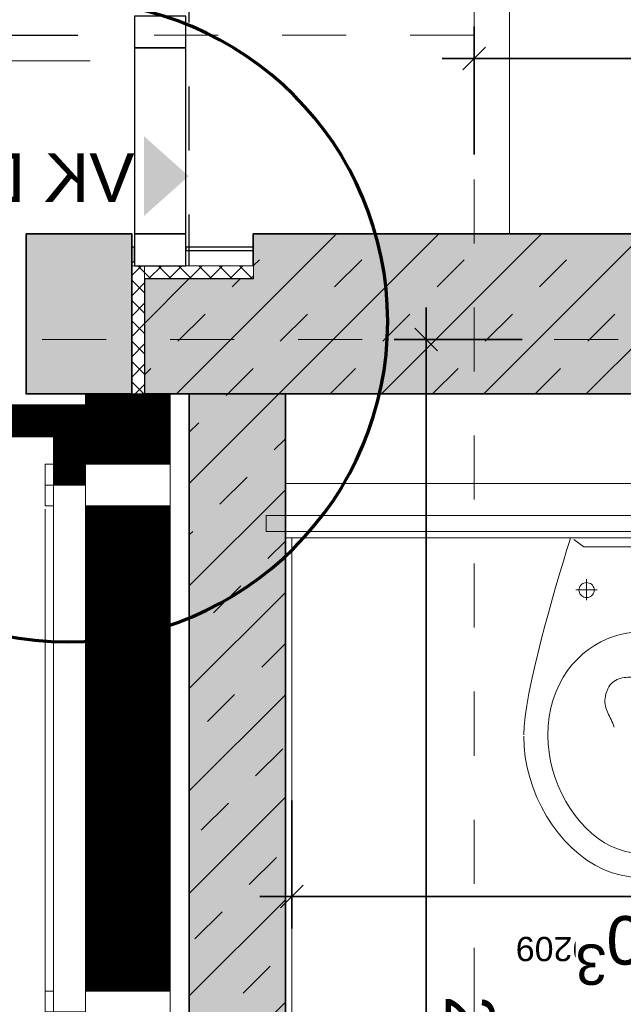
# Model space of a CAD drawing. Header units: metres. Extents: x -13 to 93, y -119 to 25.
# Tile 56 of 256: x 27.34 to 28.283, y -87.288 to -85.751. Entities that reach past the tile are written whole.
import ezdxf
from ezdxf.enums import TextEntityAlignment as Align

# ---------------------------------------------------------------- set-up
doc = ezdxf.new("R2010")
doc.units = ezdxf.units.M
doc.header["$LTSCALE"] = 0.00508
doc.header["$PDMODE"] = 1
doc.header["$PDSIZE"] = -2
for name, pattern in [('STYLE_05', [0.19684, 0.069505, -0.127335]), ('STYLE_06', [1.0537, 0.590515, -0.19684, 0.069505, -0.19684]), ('STYLE_11', [0.393677, 0.196838, -0.196838]), ('STYLE_16', [0.625, 0.277778, -0.347222])]:
    doc.linetypes.add(name, pattern=pattern)
doc.layers.get('0').update_dxf_attribs({"lineweight": 18})
for name, color, linetype, lineweight in [('3-0-0 Dämmung', 7, 'Continuous', 18), ('3-3-0 AW Fassade', 7, 'Continuous', 18), ('3-4-0 Innenwände', 7, 'Continuous', 35), ('3-4-0-1 IW Beton', 7, 'Continuous', 35), ('3-4-2-2 NTragIW GK', 7, 'Continuous', 35), ('3-4-4 ITüren', 7, 'Continuous', 25), ('3-4-5 IWBekleidungen', 7, 'Continuous', 25), ('3-5-1-2 DeckenSprung', 7, 'Continuous', 25), ('3-5-4-3 Treppengeländer', 7, 'Continuous', 18), ('3-5-9 DeckenSonstig VED', 7, 'STYLE_11', 25), ('4-1-2-1 Sanitärobjekte', 7, 'Continuous', 25), ('Ans-Kante', 7, 'Continuous', 18), ('Bemaßung', 7, 'Continuous', 18), ('Bemaßung-Höhenkoten', 7, 'Continuous', 18), ('Keine', 7, 'Continuous', 18), ('Plan-Achse', 1, 'STYLE_06', 18), ('Plan-Raumstempel', 7, 'Continuous', 13), ('Plan-Text', 7, 'Continuous', 13), ('Plan-Text-Hinweis', 7, 'Continuous', 13)]:
    doc.layers.add(name, color=color, linetype=linetype, lineweight=lineweight)
doc.layers.get('0').freeze()
doc.styles.add('Arial', font='ARIAL.TTF')
doc.dimstyles.new('MTZ_200', dxfattribs={"dimtxt": 0.075762, "dimasz": 0.000706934, "dimexe": 0.001, "dimexo": 0.003, "dimgap": 0.0001, "dimtad": 1, "dimdec": 4, "dimzin": 11, "dimtxsty": 'Arial', "dimblk": 'VW_SLASH', "dimcen": 0, "dimdle": 0.001, "dimazin": 0, "dimtfac": 1, "dimtdec": 4, "dimtix": 1, "dimtmove": 0, "dimatfit": 0, "dimldrblk": 'VW_FILLEDARROW', "dimfxl": 0, "dimfrac": 2, "dimtolj": 1, "dimtzin": 11, "dimarcsym": 0})
pattern_1 = [(45, (0, 0), (0.0003175, -0.0003175), [])]
pattern_2 = [(-45, (0, 0), (0.0003175, 0.0003175), [])]
pattern_3 = [(45, (0, 0), (0.16, 0), []), (45, (0.08, 0), (0.16, 0), [0.06, -0.06])]
pattern_4 = [(45, (0, 0), (0.015875, -0.015875), [])]
pattern_5 = [(-45, (0, 0), (0.015875, 0.015875), [])]

# ---------------------------------------------------------------- blocks, each defined once
blk = doc.blocks.new('S_Profil_Fassade_Büro')
at = {"layer": '3-3-0 AW Fassade', "color": 7}
blk.add_line((-0.132, 0), (-0.195, 0), dxfattribs=at)
for points in [[(-0.195, 0.0325), (-0.182, 0.0325), (-0.182, -0.0325), (-0.195, -0.0325)], [(-0.132, 0.0325), (0, 0.0325), (0, -0.0325), (-0.132, -0.0325)]]:
    blk.add_lwpolyline(points, close=True, dxfattribs=at)
blk = doc.blocks.new('*U73')
at = {"layer": '4-1-2-1 Sanitärobjekte', "color": 7, "lineweight": 18}
for p, q in [((-0.0435, 0.5226), (-0.0297, 0.5265)), ((-0.0297, 0.5265), (-0.0155, 0.5289)), ((-0.0155, 0.5289), (-0.001, 0.5297)), ((0.0138, 0.5292), (-0.0006, 0.53)), ((0.0281, 0.5268), (0.0138, 0.5292)), ((0.042, 0.5229), (0.0281, 0.5268)), ((0.0555, 0.5175), (0.042, 0.5229)), ((-0.0826, 0.5028), (-0.07, 0.5107)), ((-0.07, 0.5107), (-0.057, 0.5173)), ((-0.057, 0.5173), (-0.0435, 0.5226)), ((0.0686, 0.5109), (0.0555, 0.5175)), ((0.0813, 0.503), (0.0686, 0.5109)), ((-0.106, 0.4836), (-0.0946, 0.4938)), ((-0.0946, 0.4938), (-0.0826, 0.5028)), ((-0.002, 0.4924), (-0.0137, 0.4917)), ((-0.002, 0.4924), (0.0097, 0.4917)), ((0.0934, 0.4939), (0.0813, 0.503)), ((0.105, 0.4838), (0.0934, 0.4939)), ((-0.1168, 0.4725), (-0.106, 0.4836)), ((-0.0473, 0.4817), (-0.0578, 0.476)), ((-0.0364, 0.4862), (-0.0473, 0.4817)), ((-0.0252, 0.4896), (-0.0364, 0.4862)), ((-0.0137, 0.4917), (-0.0252, 0.4896)), ((0.0097, 0.4917), (0.0211, 0.4896)), ((0.0211, 0.4896), (0.0323, 0.4862)), ((0.0323, 0.4862), (0.0432, 0.4817)), ((0.0432, 0.4817), (0.0537, 0.476)), ((0.1159, 0.4727), (0.105, 0.4838)), ((-0.127, 0.4605), (-0.1168, 0.4725)), ((-0.0776, 0.4616), (-0.0869, 0.453)), ((-0.0679, 0.4693), (-0.0776, 0.4616)), ((-0.0578, 0.476), (-0.0679, 0.4693)), ((0.0537, 0.476), (0.0639, 0.4693)), ((0.0639, 0.4693), (0.0736, 0.4616)), ((0.0736, 0.4616), (0.0828, 0.453)), ((0.1261, 0.4607), (0.1159, 0.4727)), ((-0.145, 0.4341), (-0.1364, 0.4477)), ((-0.1364, 0.4477), (-0.127, 0.4605)), ((-0.0869, 0.453), (-0.0956, 0.4436)), ((0.0828, 0.453), (0.0915, 0.4436)), ((0.1357, 0.4478), (0.1261, 0.4607)), ((0.1444, 0.4342), (0.1357, 0.4478)), ((-0.1528, 0.4199), (-0.145, 0.4341)), ((-0.1037, 0.4335), (-0.1113, 0.4227)), ((-0.0956, 0.4436), (-0.1037, 0.4335)), ((0.0915, 0.4436), (0.0997, 0.4335)), ((0.0997, 0.4335), (0.1073, 0.4227)), ((0.1523, 0.42), (0.1444, 0.4342)), ((-0.1597, 0.4052), (-0.1528, 0.4199)), ((-0.1113, 0.4227), (-0.1183, 0.4113)), ((0.1073, 0.4227), (0.1142, 0.4113)), ((0.1594, 0.4052), (0.1523, 0.42)), ((-0.1657, 0.3899), (-0.1597, 0.4052)), ((-0.1183, 0.4113), (-0.1245, 0.3994)), ((0.1142, 0.4113), (0.1205, 0.3994)), ((0.1655, 0.39), (0.1594, 0.4052)), ((-0.1707, 0.3743), (-0.1657, 0.3899)), ((-0.1301, 0.3871), (-0.1349, 0.3744)), ((-0.1245, 0.3994), (-0.1301, 0.3871)), ((0.1205, 0.3994), (0.1261, 0.3871)), ((0.1261, 0.3871), (0.1309, 0.3744)), ((0.1705, 0.3743), (0.1655, 0.39)), ((-0.1747, 0.3583), (-0.1707, 0.3743)), ((-0.1349, 0.3744), (-0.139, 0.3614)), ((0.1309, 0.3744), (0.1349, 0.3614)), ((0.1746, 0.3583), (0.1705, 0.3743)), ((-0.1776, 0.3421), (-0.1747, 0.3583)), ((-0.139, 0.3614), (-0.1422, 0.3483)), ((0.1349, 0.3614), (0.1381, 0.3483)), ((0.1776, 0.3422), (0.1746, 0.3583)), ((-0.1794, 0.3258), (-0.1776, 0.3421)), ((-0.1422, 0.3483), (-0.1445, 0.335)), ((0.1381, 0.3483), (0.1405, 0.335)), ((0.1794, 0.3258), (0.1776, 0.3422)), ((-0.18, 0.3095), (-0.1794, 0.3258)), ((-0.1445, 0.335), (-0.146, 0.3217)), ((0.1405, 0.335), (0.1419, 0.3217)), ((0.18, 0.3095), (0.1794, 0.3258)), ((-0.146, 0.3217), (-0.1464, 0.3084)), ((-0.1464, 0.3084), (-0.1459, 0.2933)), ((0.1424, 0.3084), (0.1418, 0.2933)), ((0.1419, 0.3217), (0.1424, 0.3084)), ((-0.18, 0.3074), (-0.1794, 0.2942)), ((-0.1794, 0.2942), (-0.1779, 0.2788)), ((-0.1459, 0.2933), (-0.1443, 0.2789)), ((0.0386, 0.2953), (0.0398, 0.2922)), ((0.0398, 0.2922), (0.041, 0.2892)), ((0.1418, 0.2933), (0.1402, 0.2789)), ((0.1794, 0.2942), (0.1779, 0.2788)), ((0.18, 0.3074), (0.1794, 0.2942)), ((-0.1779, 0.2788), (-0.1753, 0.2617)), ((-0.1443, 0.2789), (-0.1417, 0.2651)), ((-0.0458, 0.2751), (-0.045, 0.2776)), ((-0.045, 0.2776), (-0.0441, 0.28)), ((-0.0441, 0.28), (-0.0431, 0.2824)), ((-0.0431, 0.2824), (-0.0421, 0.2847)), ((-0.0421, 0.2847), (-0.041, 0.2869)), ((-0.041, 0.2869), (-0.0398, 0.2891)), ((-0.0398, 0.2891), (-0.0386, 0.2913)), ((0.041, 0.2892), (0.0423, 0.2864)), ((0.0423, 0.2864), (0.0436, 0.2836)), ((0.0436, 0.2836), (0.0449, 0.2809)), ((0.0449, 0.2809), (0.0462, 0.2783)), ((0.0462, 0.2783), (0.0475, 0.2757)), ((0.1402, 0.2789), (0.1376, 0.2651)), ((0.1779, 0.2788), (0.1753, 0.2617)), ((-0.1753, 0.2617), (-0.172, 0.2431)), ((-0.1417, 0.2651), (-0.1381, 0.2521)), ((-0.0492, 0.2587), (-0.0489, 0.2617)), ((-0.0489, 0.2617), (-0.0485, 0.2645)), ((-0.0485, 0.2645), (-0.0479, 0.2673)), ((-0.0479, 0.2673), (-0.0473, 0.27)), ((-0.0473, 0.27), (-0.0466, 0.2726)), ((-0.0466, 0.2726), (-0.0458, 0.2751)), ((0.0475, 0.2757), (0.0487, 0.2731)), ((0.0487, 0.2731), (0.0499, 0.2705)), ((0.0499, 0.2705), (0.0509, 0.2679)), ((0.0509, 0.2679), (0.0517, 0.2652)), ((0.0517, 0.2652), (0.0524, 0.2625)), ((0.0524, 0.2625), (0.0529, 0.2597)), ((0.1376, 0.2651), (0.1341, 0.2521)), ((0.1753, 0.2617), (0.172, 0.2431)), ((-0.1381, 0.2521), (-0.1337, 0.2397)), ((-0.0497, 0.2526), (-0.0495, 0.2557)), ((-0.0497, 0.2494), (-0.0497, 0.2526)), ((-0.0497, 0.2461), (-0.0497, 0.2494)), ((-0.0495, 0.2428), (-0.0497, 0.2461)), ((-0.0495, 0.2557), (-0.0492, 0.2587)), ((0.0525, 0.2471), (0.0516, 0.2435)), ((0.053, 0.2505), (0.0525, 0.2471)), ((0.0529, 0.2597), (0.0532, 0.2567)), ((0.0532, 0.2537), (0.053, 0.2505)), ((0.0532, 0.2567), (0.0532, 0.2537)), ((0.1341, 0.2521), (0.1296, 0.2397)), ((-0.172, 0.2431), (-0.168, 0.2232)), ((-0.1337, 0.2397), (-0.1284, 0.2281)), ((-0.0492, 0.2393), (-0.0495, 0.2428)), ((-0.0488, 0.2357), (-0.0492, 0.2393)), ((-0.0483, 0.2332), (-0.0488, 0.2357)), ((-0.0474, 0.231), (-0.0483, 0.2332)), ((-0.0462, 0.229), (-0.0474, 0.231)), ((0.0473, 0.2327), (0.0456, 0.23)), ((0.0488, 0.2357), (0.0473, 0.2327)), ((0.0504, 0.2397), (0.0488, 0.2357)), ((0.0516, 0.2435), (0.0504, 0.2397)), ((0.1296, 0.2397), (0.1244, 0.2281)), ((0.172, 0.2431), (0.168, 0.2232)), ((-0.168, 0.2232), (-0.1634, 0.2024)), ((-0.1284, 0.2281), (-0.1224, 0.2172)), ((-0.1224, 0.2172), (-0.1157, 0.207)), ((-0.0447, 0.2272), (-0.0462, 0.229)), ((-0.0429, 0.2256), (-0.0447, 0.2272)), ((-0.0408, 0.2242), (-0.0429, 0.2256)), ((-0.0386, 0.2229), (-0.0408, 0.2242)), ((-0.0361, 0.2219), (-0.0386, 0.2229)), ((-0.0335, 0.2209), (-0.0361, 0.2219)), ((-0.0307, 0.2202), (-0.0335, 0.2209)), ((-0.0279, 0.2195), (-0.0307, 0.2202)), ((-0.0249, 0.219), (-0.0279, 0.2195)), ((-0.0219, 0.2185), (-0.0249, 0.219)), ((-0.0189, 0.2182), (-0.0219, 0.2185)), ((-0.0159, 0.2179), (-0.0189, 0.2182)), ((-0.0129, 0.2177), (-0.0159, 0.2179)), ((-0.01, 0.2176), (-0.0129, 0.2177)), ((-0.0072, 0.2175), (-0.01, 0.2176)), ((-0.0046, 0.2175), (-0.0072, 0.2175)), ((-0.002, 0.2175), (-0.0046, 0.2175)), ((0.0005, 0.2175), (-0.002, 0.2175)), ((0.0031, 0.2174), (0.0005, 0.2175)), ((0.0058, 0.2174), (0.0031, 0.2174)), ((0.0086, 0.2174), (0.0058, 0.2174)), ((0.0115, 0.2174), (0.0086, 0.2174)), ((0.0144, 0.2174), (0.0115, 0.2174)), ((0.0173, 0.2176), (0.0144, 0.2174)), ((0.0203, 0.2178), (0.0173, 0.2176)), ((0.0232, 0.2181), (0.0203, 0.2178)), ((0.0261, 0.2186), (0.0232, 0.2181)), ((0.0289, 0.2193), (0.0261, 0.2186)), ((0.0316, 0.2201), (0.0289, 0.2193)), ((0.0343, 0.2211), (0.0316, 0.2201)), ((0.0369, 0.2224), (0.0343, 0.2211)), ((0.0393, 0.2239), (0.0369, 0.2224)), ((0.0416, 0.2256), (0.0393, 0.2239)), ((0.0437, 0.2277), (0.0416, 0.2256)), ((0.0456, 0.23), (0.0437, 0.2277)), ((0.1184, 0.2172), (0.1116, 0.207)), ((0.1244, 0.2281), (0.1184, 0.2172)), ((0.168, 0.2232), (0.1634, 0.2024)), ((-0.1634, 0.2024), (-0.1582, 0.1809)), ((-0.1157, 0.207), (-0.1083, 0.1976)), ((0.1116, 0.207), (0.1043, 0.1976)), ((0.1634, 0.2024), (0.1582, 0.1809)), ((-0.1083, 0.1976), (-0.1004, 0.189)), ((-0.1004, 0.189), (-0.0919, 0.1811)), ((0.0963, 0.189), (0.0879, 0.1811)), ((0.1043, 0.1976), (0.0963, 0.189)), ((-0.1582, 0.1809), (-0.1528, 0.1591)), ((-0.0919, 0.1811), (-0.083, 0.174)), ((-0.083, 0.174), (-0.0737, 0.1677)), ((0.0789, 0.174), (0.0696, 0.1677)), ((0.0879, 0.1811), (0.0789, 0.174)), ((0.1582, 0.1809), (0.1528, 0.1591)), ((-0.1528, 0.1591), (-0.147, 0.1372)), ((-0.0737, 0.1677), (-0.064, 0.1622)), ((-0.064, 0.1622), (-0.054, 0.1575)), ((-0.054, 0.1575), (-0.0439, 0.1537)), ((0.05, 0.1575), (0.0398, 0.1537)), ((0.0599, 0.1622), (0.05, 0.1575)), ((0.0696, 0.1677), (0.0599, 0.1622)), ((0.1528, 0.1591), (0.147, 0.1372)), ((-0.0439, 0.1537), (-0.0335, 0.1507)), ((-0.0335, 0.1507), (-0.023, 0.1485)), ((-0.023, 0.1485), (-0.0125, 0.1472)), ((-0.0125, 0.1472), (-0.002, 0.1468)), ((0.0085, 0.1472), (-0.002, 0.1468)), ((0.019, 0.1485), (0.0085, 0.1472)), ((0.0294, 0.1507), (0.019, 0.1485)), ((0.0398, 0.1537), (0.0294, 0.1507)), ((-0.147, 0.1372), (-0.1411, 0.1154)), ((0.147, 0.1372), (0.1411, 0.1154)), ((-0.1411, 0.1154), (-0.1351, 0.0942)), ((0.1411, 0.1154), (0.1351, 0.0942)), ((-0.1351, 0.0942), (-0.1293, 0.0737)), ((-0.0853, 0.0925), (-0.0872, 0.0916)), ((-0.0833, 0.093), (-0.0853, 0.0925)), ((-0.0813, 0.0932), (-0.0833, 0.093)), ((-0.0792, 0.093), (-0.0813, 0.0932)), ((-0.0803, 0.0989), (-0.0803, 0.0658)), ((-0.0772, 0.0925), (-0.0792, 0.093)), ((-0.0754, 0.0916), (-0.0772, 0.0925)), ((0.0779, 0.0925), (0.076, 0.0916)), ((0.0799, 0.093), (0.0779, 0.0925)), ((0.0819, 0.0932), (0.0799, 0.093)), ((0.084, 0.093), (0.0819, 0.0932)), ((0.082, 0.0971), (0.082, 0.0643)), ((0.086, 0.0925), (0.084, 0.093)), ((0.0878, 0.0916), (0.086, 0.0925)), ((0.1351, 0.0942), (0.1293, 0.0737)), ((-0.0648, 0.0822), (-0.097, 0.0822)), ((-0.0929, 0.0835), (-0.0931, 0.0814)), ((-0.0931, 0.0814), (-0.0929, 0.0794)), ((-0.0924, 0.0854), (-0.0929, 0.0835)), ((-0.0929, 0.0794), (-0.0924, 0.0774)), ((-0.0915, 0.0873), (-0.0924, 0.0854)), ((-0.0924, 0.0774), (-0.0915, 0.0756)), ((-0.0903, 0.089), (-0.0915, 0.0873)), ((-0.0889, 0.0904), (-0.0903, 0.089)), ((-0.0872, 0.0916), (-0.0889, 0.0904)), ((-0.0737, 0.0904), (-0.0754, 0.0916)), ((-0.0722, 0.089), (-0.0737, 0.0904)), ((-0.071, 0.0873), (-0.0722, 0.089)), ((-0.0702, 0.0854), (-0.071, 0.0873)), ((-0.071, 0.0756), (-0.0702, 0.0774)), ((-0.0696, 0.0835), (-0.0702, 0.0854)), ((-0.0702, 0.0774), (-0.0696, 0.0794)), ((-0.0695, 0.0814), (-0.0696, 0.0835)), ((-0.0696, 0.0794), (-0.0695, 0.0814)), ((0.0988, 0.0812), (0.0655, 0.0812)), ((0.0703, 0.0835), (0.0701, 0.0814)), ((0.0701, 0.0814), (0.0703, 0.0794)), ((0.0708, 0.0854), (0.0703, 0.0835)), ((0.0703, 0.0794), (0.0708, 0.0774)), ((0.0717, 0.0873), (0.0708, 0.0854)), ((0.0708, 0.0774), (0.0717, 0.0756)), ((0.0729, 0.089), (0.0717, 0.0873)), ((0.0743, 0.0904), (0.0729, 0.089)), ((0.076, 0.0916), (0.0743, 0.0904)), ((0.0895, 0.0904), (0.0878, 0.0916)), ((0.091, 0.089), (0.0895, 0.0904)), ((0.0922, 0.0873), (0.091, 0.089)), ((0.093, 0.0854), (0.0922, 0.0873)), ((0.0922, 0.0756), (0.093, 0.0774)), ((0.0936, 0.0835), (0.093, 0.0854)), ((0.093, 0.0774), (0.0936, 0.0794)), ((0.0938, 0.0814), (0.0936, 0.0835)), ((0.0936, 0.0794), (0.0938, 0.0814)), ((-0.1293, 0.0737), (-0.1235, 0.0543)), ((-0.0915, 0.0756), (-0.0903, 0.0739)), ((-0.0903, 0.0739), (-0.0889, 0.0724)), ((-0.0889, 0.0724), (-0.0872, 0.0713)), ((-0.0872, 0.0713), (-0.0853, 0.0704)), ((-0.0853, 0.0704), (-0.0833, 0.0699)), ((-0.0833, 0.0699), (-0.0813, 0.0697)), ((-0.0813, 0.0697), (-0.0792, 0.0699)), ((-0.0792, 0.0699), (-0.0772, 0.0704)), ((-0.0772, 0.0704), (-0.0754, 0.0713)), ((-0.0754, 0.0713), (-0.0737, 0.0724)), ((-0.0737, 0.0724), (-0.0722, 0.0739)), ((-0.0722, 0.0739), (-0.071, 0.0756)), ((0.0717, 0.0756), (0.0729, 0.0739)), ((0.0729, 0.0739), (0.0743, 0.0724)), ((0.0743, 0.0724), (0.076, 0.0713)), ((0.076, 0.0713), (0.0779, 0.0704)), ((0.0779, 0.0704), (0.0799, 0.0699)), ((0.0799, 0.0699), (0.0819, 0.0697)), ((0.0819, 0.0697), (0.084, 0.0699)), ((0.084, 0.0699), (0.086, 0.0704)), ((0.086, 0.0704), (0.0878, 0.0713)), ((0.0878, 0.0713), (0.0895, 0.0724)), ((0.0895, 0.0724), (0.091, 0.0739)), ((0.091, 0.0739), (0.0922, 0.0756)), ((0.1293, 0.0737), (0.1235, 0.0543)), ((-0.1235, 0.0543), (-0.1181, 0.0363)), ((0.1235, 0.0543), (0.1181, 0.0363)), ((-0.1181, 0.0363), (-0.1131, 0.0198)), ((0.1181, 0.0363), (0.1131, 0.0198)), ((-0.1131, 0.0198), (-0.1085, 0.0053)), ((0.1131, 0.0198), (0.1085, 0.0053)), ((-0.1085, 0.0053), (-0.1069, 0)), ((-0.1069, 0), (0.1069, 0)), ((-0.0845, 0.0136), (-0.1018, 0.0035)), ((0.0863, 0.0136), (-0.0845, 0.0136)), ((0.1016, 0.0025), (0.0863, 0.0136)), ((0.1085, 0.0053), (0.1069, 0))]:
    blk.add_line(p, q, dxfattribs=at)
blk = doc.blocks.new('wc_duravit_architec_019209')
at = {"layer": '4-1-2-1 Sanitärobjekte', "color": 7}
blk.add_blockref('*U73', (0, 0), dxfattribs=at)
at = {"layer": 'Plan-Text', "insert": (-0.19, 0.7221), "char_height": 0.037881, "attachment_point": 1, "line_spacing_factor": 0.970546, "style": 'Arial'}
blk.add_mtext('{\\C7;\\lDuravit\\PArchitec 019209\\P(53x36)}', dxfattribs=at)
blk = doc.blocks.new('*D384')
at = {"layer": 'Bemaßung', "color": 0, "linetype": 'Continuous', "lineweight": -2}
for p, q in [((4.5325, -6.83), (4.5325, -6.63)), ((5.635, -6.83), (5.635, -6.63)), ((4.4825, -6.68), (4.5325, -6.68)), ((4.5325, -6.68), (5.635, -6.68)), ((5.635, -6.68), (5.685, -6.68))]:
    blk.add_line(p, q, dxfattribs=at)
at = {"layer": 'Bemaßung', "color": 0, "linetype": 'Continuous', "lineweight": 20}
for p, q in [((4.5502, -6.6623), (4.5148, -6.6977)), ((5.6173, -6.6977), (5.6527, -6.6623))]:
    blk.add_line(p, q, dxfattribs=at)
at = {"layer": 'Defpoints', "color": 0, "lineweight": 0}
for p in [(4.5325, -6.68), (5.635, -7.24), (4.5325, -7.25)]:
    blk.add_point(p, dxfattribs=at)
at = {"color": 0, "linetype": 'Continuous', "lineweight": -2}
blk.add_wipeout([(4.9375, -6.6754), (5.1432, -6.6754), (5.1432, -6.5533), (4.9375, -6.5533)], dxfattribs=at).dxf.layer = 'Bemaßung'
at = {"layer": 'Bemaßung', "color": 0, "insert": (4.9375, -6.5738), "char_height": 0.07576, "attachment_point": 1, "line_spacing_factor": 0.967741, "style": 'Arial'}
blk.add_mtext('1,10', dxfattribs=at)
at = {"color": 0, "linetype": 'Continuous', "lineweight": -2}
blk.add_wipeout([(5.1426, -6.6263), (5.1916, -6.6263), (5.1916, -6.5251), (5.1426, -6.5251)], dxfattribs=at).dxf.layer = 'Bemaßung'
at = {"layer": 'Bemaßung', "color": 0, "insert": (5.1671, -6.5422), "char_height": 0.0631, "attachment_point": 2, "line_spacing_factor": 0.967741, "style": 'Arial'}
blk.add_mtext('3', dxfattribs=at)
blk = doc.blocks.new('VW_FILLEDARROW')
at = {"color": 0, "lineweight": -2}
blk.add_solid([(0, 0), (0, 0), (0, 0)], dxfattribs=at)
blk = doc.blocks.new('VW_SLASH')
at = {"color": 0, "linetype": 'ByBlock', "lineweight": -2}
blk.add_line((0, 0), (-1, 0), dxfattribs=at)
at = {"color": 0, "linetype": 'ByBlock', "lineweight": 20}
blk.add_line((0, 0), (0, 0), dxfattribs=at)
blk = doc.blocks.new('*D385')
at = {"layer": 'Bemaßung', "color": 0, "linetype": 'Continuous', "lineweight": -2}
for p, q in [((4.3537, -7.24), (4.3537, -7.19)), ((4.5037, -7.24), (4.3037, -7.24)), ((4.3537, -7.465), (4.3537, -7.24)), ((4.5037, -7.465), (4.3037, -7.465)), ((4.3537, -7.515), (4.3537, -7.465))]:
    blk.add_line(p, q, dxfattribs=at)
at = {"layer": 'Bemaßung', "color": 0, "linetype": 'Continuous', "lineweight": 20}
for p, q in [((4.3714, -7.2577), (4.336, -7.2223)), ((4.336, -7.4473), (4.3714, -7.4827))]:
    blk.add_line(p, q, dxfattribs=at)
at = {"layer": 'Defpoints', "color": 0, "lineweight": 0}
for p in [(5.59, -7.24), (4.3537, -7.465), (5.6, -7.465)]:
    blk.add_point(p, dxfattribs=at)
at = {"color": 0, "linetype": 'Continuous', "lineweight": -2}
blk.add_wipeout([(4.3491, -7.4355), (4.3491, -7.318), (4.227, -7.318), (4.227, -7.4355)], dxfattribs=at).dxf.layer = 'Bemaßung'
at = {"layer": 'Bemaßung', "color": 0, "insert": (4.2476, -7.4355), "char_height": 0.07576, "attachment_point": 1, "rotation": 90, "line_spacing_factor": 0.967741, "style": 'Arial'}
blk.add_mtext('22', dxfattribs=at)
at = {"color": 0, "linetype": 'Continuous', "lineweight": -2}
blk.add_wipeout([(4.3, -7.3183), (4.3, -7.2692), (4.1988, -7.2692), (4.1988, -7.3183)], dxfattribs=at).dxf.layer = 'Bemaßung'
at = {"layer": 'Bemaßung', "color": 0, "insert": (4.2159, -7.2938), "char_height": 0.0631, "attachment_point": 2, "rotation": 90, "line_spacing_factor": 0.967741, "style": 'Arial'}
blk.add_mtext('5', dxfattribs=at)
blk = doc.blocks.new('*D391')
at = {"layer": 'Bemaßung', "color": 0, "linetype": 'Continuous', "lineweight": -2}
for p, q in [((4.1019, -7.275), (4.1019, -7.225)), ((4.2519, -7.275), (4.0519, -7.275)), ((4.1019, -7.465), (4.1019, -7.275)), ((4.2519, -7.465), (4.0519, -7.465)), ((4.1019, -7.515), (4.1019, -7.465))]:
    blk.add_line(p, q, dxfattribs=at)
at = {"layer": 'Bemaßung', "color": 0, "linetype": 'Continuous', "lineweight": 20}
for p, q in [((4.1195, -7.2927), (4.0842, -7.2573)), ((4.0842, -7.4473), (4.1195, -7.4827))]:
    blk.add_line(p, q, dxfattribs=at)
at = {"layer": 'Defpoints', "color": 0, "lineweight": 0}
for p in [(5.6, -7.275), (4.1019, -7.465), (5.6, -7.465)]:
    blk.add_point(p, dxfattribs=at)
at = {"color": 0, "linetype": 'Continuous', "lineweight": -2}
blk.add_wipeout([(4.0972, -7.4287), (4.0972, -7.3113), (3.9751, -7.3113), (3.9751, -7.4287)], dxfattribs=at).dxf.layer = 'Bemaßung'
at = {"layer": 'Bemaßung', "color": 0, "insert": (3.9957, -7.4287), "char_height": 0.07576, "attachment_point": 1, "rotation": 90, "line_spacing_factor": 0.967741, "style": 'Arial'}
blk.add_mtext('19', dxfattribs=at)
blk = doc.blocks.new('*D444')
at = {"layer": 'Bemaßung', "color": 0, "linetype": 'Continuous', "lineweight": -2}
for p, q in [((3.14, -7.8387), (3.14, -8.0387)), ((5.35, -7.8387), (5.35, -8.0387)), ((3.09, -7.9887), (3.14, -7.9887)), ((3.14, -7.9887), (5.35, -7.9887)), ((5.35, -7.9887), (5.4, -7.9887))]:
    blk.add_line(p, q, dxfattribs=at)
at = {"layer": 'Bemaßung', "color": 0, "linetype": 'Continuous', "lineweight": 20}
for p, q in [((3.1577, -7.971), (3.1223, -8.0064)), ((5.3323, -8.0064), (5.3677, -7.971))]:
    blk.add_line(p, q, dxfattribs=at)
at = {"layer": 'Defpoints', "color": 0, "lineweight": 0}
for p in [(5.35, -4.87), (3.14, -5.665), (3.14, -7.9887)]:
    blk.add_point(p, dxfattribs=at)
at = {"layer": 'Bemaßung', "color": 0, "insert": (4.2324, -7.8775), "char_height": 0.07576, "attachment_point": 1, "line_spacing_factor": 0.967741, "style": 'Arial'}
blk.add_mtext('2,21', dxfattribs=at)
blk = doc.blocks.new('*D446')
at = {"layer": 'Bemaßung', "color": 0, "linetype": 'Continuous', "lineweight": -2}
for p, q in [((2.145, -5.0067), (2.145, -5.2067)), ((5.35, -5.3067), (5.35, -5.1067)), ((2.145, -5.1567), (2.095, -5.1567)), ((5.35, -5.1567), (2.145, -5.1567)), ((5.4, -5.1567), (5.35, -5.1567))]:
    blk.add_line(p, q, dxfattribs=at)
at = {"layer": 'Bemaßung', "color": 0, "linetype": 'Continuous', "lineweight": 20}
for p, q in [((2.1627, -5.139), (2.1273, -5.1743)), ((5.3323, -5.1743), (5.3677, -5.139))]:
    blk.add_line(p, q, dxfattribs=at)
at = {"layer": 'Defpoints', "color": 0, "lineweight": 0}
for p in [(2.145, -4.4941), (5.35, -5.1567), (5.35, -7.9887)]:
    blk.add_point(p, dxfattribs=at)
at = {"layer": 'Bemaßung', "color": 0, "line_spacing_factor": 0.967741, "style": 'Arial'}
for s, insert, char_height, attachment_point in [('5', (3.7196, -5.0138), 0.0631, 2), ('3,20', (3.49, -5.0455), 0.07576, 1)]:
    blk.add_mtext(s, dxfattribs=dict(at, insert=insert, char_height=char_height, attachment_point=attachment_point))
blk = doc.blocks.new('*D447')
at = {"layer": 'Bemaßung', "color": 0, "lineweight": -2}
for p, q in [((5.4249, -5.1975), (5.4249, -5.1475)), ((5.5749, -5.1975), (5.3749, -5.1975)), ((5.4249, -7.55), (5.4249, -5.1975)), ((5.2749, -7.55), (5.4749, -7.55)), ((5.4249, -7.6), (5.4249, -7.55))]:
    blk.add_line(p, q, dxfattribs=at)
at = {"layer": 'Bemaßung', "color": 0, "lineweight": 20}
for p, q in [((5.4425, -5.2152), (5.4072, -5.1798)), ((5.4072, -7.5323), (5.4425, -7.5677))]:
    blk.add_line(p, q, dxfattribs=at)
at = {"layer": 'Defpoints', "color": 0, "lineweight": 0}
for p in [(5.795, -5.1975), (5.35, -7.55), (5.4249, -7.55)]:
    blk.add_point(p, dxfattribs=at)
at = {"color": 0, "lineweight": -2}
blk.add_wipeout([(5.4202, -6.5254), (5.4202, -6.3197), (5.2981, -6.3197), (5.2981, -6.5254)], dxfattribs=at).dxf.layer = 'Bemaßung'
at = {"layer": 'Bemaßung', "color": 0, "insert": (5.3187, -6.5254), "char_height": 0.07576, "attachment_point": 1, "rotation": 90, "line_spacing_factor": 0.967741, "style": 'Arial'}
blk.add_mtext('2,35', dxfattribs=at)
at = {"color": 0, "lineweight": -2}
blk.add_wipeout([(5.3712, -6.3201), (5.3712, -6.2221), (5.2699, -6.2221), (5.2699, -6.3201)], dxfattribs=at).dxf.layer = 'Bemaßung'
at = {"layer": 'Bemaßung', "color": 0, "insert": (5.287, -6.2711), "char_height": 0.06314, "attachment_point": 2, "rotation": 90, "line_spacing_factor": 0.967741, "style": 'Arial'}
blk.add_mtext('25', dxfattribs=at)
blk = doc.blocks.new('S_Detailverweis H')
at = {"color": 7, "linetype": 'Continuous', "lineweight": 25}
blk.add_wipeout([(0.3449, 0.7113), (1.0949, 0.7113), (1.0949, 0.4613), (0.3449, 0.4613)], dxfattribs=at).dxf.layer = 'Keine'
at = {"layer": 'Keine', "color": 7, "linetype": 'Continuous', "lineweight": 25}
blk.add_lwpolyline([(0.3449, 0.7113), (1.0949, 0.7113), (1.0949, 0.4613), (0.3449, 0.4613)], close=True, dxfattribs=at)
at = {"layer": 'Plan-Text-Hinweis', "lineweight": 70}
blk.add_circle((0, 0), 0.5, dxfattribs=at)
at = {"layer": 'Plan-Raumstempel', "color": 7, "style": 'Arial'}
blk.add_attdef('Detailnummer', text='', height=0.1136, dxfattribs=at).set_placement((0.4653, 0.6417), align=Align.TOP_LEFT)
blk = doc.blocks.new('*U502')
at = {"layer": 'Plan-Text-Hinweis', "color": 7}
blk.add_blockref('S_Detailverweis H', (0.1001, -3.3073), dxfattribs=at).add_auto_attribs({'Detailnummer': 'SH431'})
blk = doc.blocks.new('S_VK Rohbau')
at = {"layer": 'Bemaßung-Höhenkoten', "color": 7, "linetype": 'Continuous', "lineweight": 35}
blk.add_solid([(-0.0625, 0.07), (0, 0), (0.0625, 0.07)], dxfattribs=at)
blk = doc.blocks.new('*U504')
at = {"layer": 'Ans-Kante', "color": 7}
blk.add_line((-0.59, -0.25), (-0.59, -3.17), dxfattribs=at)
at = {"layer": 'Keine', "color": 7}
blk.add_blockref('*U502', (0, 0), dxfattribs=at)
at = {"layer": '3-4-4 ITüren', "color": 7, "linetype": 'Continuous'}
for points in [[(-0.0845, -2.83), (-0.0045, -2.83), (-0.0045, -2.8795), (-0.0845, -2.8795)], [(-0.19, -3.1908), (-0.0845, -3.1908), (-0.0845, -3.1962), (-0.19, -3.1962)]]:
    blk.add_lwpolyline(points, close=True, dxfattribs=at)
at = {"layer": '3-5-1-2 DeckenSprung', "linetype": 'STYLE_16'}
blk.add_line((-0.09, -3.24), (-0.09, -0.18), dxfattribs=at)
at = {"layer": 'Plan-Text-Hinweis', "color": 7, "rotation": -90}
blk.add_blockref('S_VK Rohbau', (-0.089, -3.08), dxfattribs=at)
at = {"color": 7, "linetype": 'Continuous'}
blk.add_wipeout([(-0.02, -3.42), (-0.02, -3.22), (0, -3.22), (0, -3.42)], dxfattribs=at).dxf.layer = '3-0-0 Dämmung'
at = {"color": 7}
blk.add_wipeout([(-0.0043, -3.1463), (0.2427, -3.1463), (0.2427, -3.0243), (-0.0043, -3.0243)], dxfattribs=at).dxf.layer = 'Plan-Text-Hinweis'
at = {"layer": '3-0-0 Dämmung', "linetype": 'Continuous', "lineweight": 5}
h = blk.add_hatch(dxfattribs=at)
h.set_pattern_fill('D_MMUNG_1_50', style=0, pattern_type=2)
h.set_pattern_definition(pattern_4)
h.paths.add_polyline_path([(-0.02, -3.42), (-0.02, -3.22), (0, -3.22), (0, -3.42)])
at = {"layer": '3-0-0 Dämmung', "linetype": 'Continuous', "lineweight": 13}
h = blk.add_hatch(dxfattribs=at)
h.set_pattern_fill('D_MMUNG_1_50-1', style=0, pattern_type=2)
h.set_pattern_definition(pattern_5)
h.paths.add_polyline_path([(-0.02, -3.42), (-0.02, -3.22), (0, -3.22), (0, -3.42)])
at = {"layer": '3-0-0 Dämmung', "color": 7, "linetype": 'Continuous'}
blk.add_lwpolyline([(-0.02, -3.42), (-0.02, -3.22), (0, -3.22), (0, -3.42)], close=True, dxfattribs=at)
at = {"layer": '3-4-4 ITüren', "color": 7}
blk.add_lwpolyline([(-0.0845, -3.17), (-0.0845, -2.8795), (-0.0045, -2.8795), (-0.0045, -3.17)], close=True, dxfattribs=at)
at = {"layer": '3-4-4 ITüren', "color": 7, "linetype": 'Continuous'}
blk.add_lwpolyline([(-0.0045, -3.1908), (0, -3.1908), (0, -3.2137), (-0.0045, -3.2137)], close=True, dxfattribs=at)
at = {"layer": 'Plan-Text-Hinweis', "color": 7, "insert": (-0.0043, -3.0445), "char_height": 0.07576, "attachment_point": 1, "line_spacing_factor": 0.970546, "style": 'Arial'}
blk.add_mtext('VK D', dxfattribs=at)
at = {"color": 7, "linetype": 'Continuous'}
blk.add_wipeout([(-0.19, -3.22), (-0.02, -3.22), (-0.02, -3.24), (-0.19, -3.24)], dxfattribs=at).dxf.layer = '3-0-0 Dämmung'
at = {"layer": '3-0-0 Dämmung', "linetype": 'Continuous', "lineweight": 5}
h = blk.add_hatch(dxfattribs=at)
h.set_pattern_fill('D_MMUNG_1_50', style=0, pattern_type=2)
h.set_pattern_definition(pattern_4)
h.paths.add_polyline_path([(-0.19, -3.22), (-0.02, -3.22), (-0.02, -3.24), (-0.19, -3.24)])
at = {"layer": '3-0-0 Dämmung', "linetype": 'Continuous', "lineweight": 13}
h = blk.add_hatch(dxfattribs=at)
h.set_pattern_fill('D_MMUNG_1_50-1', style=0, pattern_type=2)
h.set_pattern_definition(pattern_5)
h.paths.add_polyline_path([(-0.19, -3.22), (-0.02, -3.22), (-0.02, -3.24), (-0.19, -3.24)])
at = {"layer": '3-0-0 Dämmung', "color": 7, "linetype": 'Continuous'}
blk.add_lwpolyline([(-0.19, -3.22), (-0.02, -3.22), (-0.02, -3.24), (-0.19, -3.24)], close=True, dxfattribs=at)
at = {"layer": '3-4-4 ITüren', "color": 7, "linetype": 'Continuous'}
blk.add_lwpolyline([(-0.0845, -3.17), (-0.0045, -3.17), (-0.0045, -3.22), (-0.0845, -3.22)], close=True, dxfattribs=at)
blk = doc.blocks.new('S_Tür_T30_F30_Wiga')
at = {"layer": 'Keine', "color": 7}
blk.add_blockref('*U504', (0, 0), dxfattribs=at)
blk = doc.blocks.new('kern_d-gross+h-normal (2D)')
at = {"layer": '3-4-0-1 IW Beton', "linetype": 'Continuous', "lineweight": 0}
blk.add_hatch(color=255, dxfattribs=at).paths.add_polyline_path([(5.86500338, -7.645), (5.69500338, -7.645), (5.69500338, -7.715), (0.96, -7.715), (0.96, -7.71), (-0.4, -7.71), (-0.4, -7.385), (-0.3, -7.385), (-0.3, -5.565), (-0.05, -5.565), (-0.05, -7.465), (5.86500338, -7.465)])
at = {"layer": '3-4-0-1 IW Beton', "linetype": 'Continuous', "lineweight": 13}
h = blk.add_hatch(dxfattribs=at)
h.set_pattern_fill('STAHLBETON_1_50', style=0, pattern_type=2)
h.set_pattern_definition(pattern_3)
h.paths.add_polyline_path([(5.86500338, -7.645), (5.69500338, -7.645), (5.69500338, -7.715), (0.96, -7.715), (0.96, -7.71), (-0.4, -7.71), (-0.4, -7.385), (-0.3, -7.385), (-0.3, -5.565), (-0.05, -5.565), (-0.05, -7.465), (5.86500338, -7.465)])
at = {"layer": '3-4-0-1 IW Beton', "linetype": 'Continuous'}
blk.add_lwpolyline([(5.86500338, -7.645), (5.69500338, -7.645), (5.69500338, -7.715), (0.96, -7.715), (0.96, -7.71), (-0.4, -7.71), (-0.4, -7.385), (-0.3, -7.385), (-0.3, -5.565), (-0.05, -5.565), (-0.05, -7.465), (5.86500338, -7.465)], close=True, dxfattribs=at)
at = {"layer": '3-4-2-2 NTragIW GK', "color": 7, "linetype": 'Continuous', "lineweight": 18}
for points in [[(3.39, -7.275), (5.675, -7.275), (5.675, -7.25), (3.39, -7.25)], [(3.39, -7.275), (5.645, -7.275), (5.645, -7.325), (3.39, -7.325)]]:
    blk.add_lwpolyline(points, close=True, dxfattribs=at)
at = {"layer": '3-4-5 IWBekleidungen', "color": 7, "linetype": 'Continuous', "lineweight": 18}
for points in [[(5.645, -7.24), (5.645, -5.595), (5.635, -5.595), (5.635, -7.24)], [(4.5325, -7.25), (5.645, -7.25), (5.645, -7.24), (4.5325, -7.24)]]:
    blk.add_lwpolyline(points, close=True, dxfattribs=at)
at = {"layer": '4-1-2-1 Sanitärobjekte', "color": 7}
blk.add_blockref('wc_duravit_architec_019209', (5.0925, -7.24), dxfattribs=at)
at = {"layer": 'Bemaßung', "color": 7, "linetype": 'Continuous', "lineweight": 18}
dim = blk.add_linear_dim(base=(4.5325, -6.68), p1=(5.635, -7.24), p2=(4.5325, -7.25), dimstyle='MTZ_200', override={"dimtxt": 0.001515, "dimgap": 0.005, "dimdec": 3, "dimlfac": 50, "dimpost": '<>m', "dimtxsty": 'Arial', "dimtmove": 2}, dxfattribs=at)
dim.commit()
dim.dimension.update_dxf_attribs({"geometry": '*D384', "text_midpoint": (5.06441878, -6.675), "dimtype": 160})
at = {"layer": '3-4-0-1 IW Beton', "linetype": 'Continuous', "lineweight": 0}
blk.add_hatch(color=255, dxfattribs=at).paths.add_polyline_path([(5.645, -5.1975), (5.795, -5.1975), (5.795, -7.465), (5.645, -7.465)])
at = {"layer": '3-4-0-1 IW Beton', "linetype": 'Continuous', "lineweight": 13}
h = blk.add_hatch(dxfattribs=at)
h.set_pattern_fill('STAHLBETON_1_50', style=0, pattern_type=2)
h.set_pattern_definition(pattern_3)
h.paths.add_polyline_path([(5.645, -5.1975), (5.795, -5.1975), (5.795, -7.465), (5.645, -7.465)])
at = {"layer": '3-4-0-1 IW Beton', "color": 7, "lineweight": 35}
blk.add_lwpolyline([(5.645, -5.1975), (5.795, -5.1975), (5.795, -7.465), (5.645, -7.465)], close=True, dxfattribs=at)
at = {"layer": 'Bemaßung', "color": 7, "linetype": 'Continuous', "lineweight": 18}
dim = blk.add_linear_dim(base=(4.35372627, -7.465), p1=(5.59, -7.24), p2=(5.6, -7.465), angle=90, dimstyle='MTZ_200', override={"dimtxt": 0.001515, "dimgap": 0.005, "dimdec": 3, "dimlfac": 50, "dimpost": '<>m', "dimtxsty": 'Arial', "dimtmove": 2}, dxfattribs=at)
dim.commit()
dim.dimension.update_dxf_attribs({"geometry": '*D385', "text_midpoint": (4.35372627, -7.3525)})
dim = blk.add_linear_dim(base=(4.10185497, -7.465), p1=(5.6, -7.275), p2=(5.6, -7.465), angle=90, dimstyle='MTZ_200', override={"dimtxt": 0.001515, "dimgap": 0.005, "dimdec": 3, "dimlfac": 50, "dimpost": '<>m', "dimtxsty": 'Arial', "dimtmove": 2}, dxfattribs=at)
dim.commit()
dim.dimension.update_dxf_attribs({"geometry": '*D391', "text_midpoint": (4.10185497, -7.37)})
for base, p1, p2, override, picture, middle in [((5.35, -5.15665109), (2.145, -4.49414583), (5.35, -7.98867714), {"dimtxt": 0.001515, "dimgap": 0.01, "dimdec": 3, "dimlfac": 50, "dimpost": '<>m', "dimtxsty": 'Arial', "dimtmove": 2}, '*D446', (3.6169118, -5.14665109)), ((3.14, -7.9886771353), (5.35, -4.87), (3.14, -5.665), {"dimtxt": 0.001515, "dimgap": 0.01, "dimdec": 8, "dimlfac": 50, "dimpost": '<>m', "dimtxsty": 'Arial', "dimtmove": 2}, '*D444', (4.3350467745, -7.9786771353))]:
    dim = blk.add_linear_dim(base=base, p1=p1, p2=p2, dimstyle='MTZ_200', override=override, dxfattribs=at)
    dim.commit()
    dim.dimension.update_dxf_attribs({"geometry": picture, "text_midpoint": middle, "dimtype": 160})
at = {"layer": 'Bemaßung'}
dim = blk.add_linear_dim(base=(5.4248535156, -7.55), p1=(5.795, -5.1975), p2=(5.35, -7.55), angle=90, dimstyle='MTZ_200', override={"dimtxt": 0.001515, "dimgap": 0.005, "dimdec": 8, "dimlfac": 50, "dimpost": '<>m', "dimtxsty": 'Arial', "dimtmove": 2}, dxfattribs=at)
dim.commit()
dim.dimension.update_dxf_attribs({"geometry": '*D447', "text_midpoint": (5.4248535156, -6.37375)})

msp = doc.modelspace()

# ---------------------------------------------------------------- linework, layer by layer
at = {"layer": '3-5-4-3 Treppengeländer', "color": 7, "linetype": 'Continuous', "lineweight": 18}
msp.add_line((13.58, -85.815), (27.45, -85.815), dxfattribs=at)
at = {"layer": '3-5-9 DeckenSonstig VED', "color": 7, "linetype": 'STYLE_05', "lineweight": 18}
msp.add_lwpolyline([(27.5499367, -85.77501843), (28.0499367, -85.77501843), (28.0499367, -83.475), (27.5499367, -83.475)], dxfattribs=at)
at = {"layer": 'Ans-Kante', "color": 8}
msp.add_line((27.38, -86.515), (27.38, -110.6675), dxfattribs=at)

# ---------------------------------------------------------------- wipeouts: each hides what was drawn before it
at = {"color": 7}
msp.add_wipeout([(27.393, -86.402), (27.393, -86.4775), (27.443, -86.4775), (27.443, -86.352), (27.2975, -86.352), (27.2975, -86.402)], dxfattribs=at).dxf.layer = '3-0-0 Dämmung'
at = {"color": 7, "linetype": 'Continuous'}
msp.add_wipeout([(27.443, -86.51), (27.575, -86.51), (27.575, -87.2675), (27.443, -87.2675)], dxfattribs=at).dxf.layer = '3-0-0 Dämmung'

# ---------------------------------------------------------------- next in the draw order: hatches: boundary and pattern name
at = {"layer": '3-0-0 Dämmung', "linetype": 'Continuous', "lineweight": 5}
h = msp.add_hatch(dxfattribs=at)
h.set_pattern_fill('D_MMUNG_1_50', style=0, pattern_type=2)
h.set_pattern_definition(pattern_1)
h.paths.add_polyline_path([(27.393, -86.402), (27.393, -86.4775), (27.443, -86.4775), (27.443, -86.352), (27.2975, -86.352), (27.2975, -86.402)])
at = {"layer": '3-0-0 Dämmung', "linetype": 'Continuous', "lineweight": 13}
h = msp.add_hatch(dxfattribs=at)
h.set_pattern_fill('D_MMUNG_1_50-1', style=0, pattern_type=2)
h.set_pattern_definition(pattern_2)
h.paths.add_polyline_path([(27.393, -86.402), (27.393, -86.4775), (27.443, -86.4775), (27.443, -86.352), (27.2975, -86.352), (27.2975, -86.402)])
at = {"layer": '3-0-0 Dämmung', "linetype": 'Continuous', "lineweight": 5}
h = msp.add_hatch(dxfattribs=at)
h.set_pattern_fill('D_MMUNG_1_50', style=0, pattern_type=2)
h.set_pattern_definition(pattern_1)
h.paths.add_polyline_path([(27.443, -86.51), (27.575, -86.51), (27.575, -87.2675), (27.443, -87.2675)])
at = {"layer": '3-0-0 Dämmung', "linetype": 'Continuous', "lineweight": 13}
h = msp.add_hatch(dxfattribs=at)
h.set_pattern_fill('D_MMUNG_1_50-1', style=0, pattern_type=2)
h.set_pattern_definition(pattern_2)
h.paths.add_polyline_path([(27.443, -86.51), (27.575, -86.51), (27.575, -87.2675), (27.443, -87.2675)])

# ---------------------------------------------------------------- next in the draw order: linework, layer by layer
at = {"layer": '3-0-0 Dämmung', "color": 7}
msp.add_lwpolyline([(27.393, -86.402), (27.393, -86.4775), (27.443, -86.4775), (27.443, -86.352), (27.2975, -86.352), (27.2975, -86.402)], close=True, dxfattribs=at)
at = {"layer": '3-0-0 Dämmung', "color": 7, "linetype": 'Continuous'}
msp.add_lwpolyline([(27.443, -86.51), (27.575, -86.51), (27.575, -87.2675), (27.443, -87.2675)], close=True, dxfattribs=at)

# ---------------------------------------------------------------- next in the draw order: block references
at = {"layer": '3-3-0 AW Fassade', "color": 7}
msp.add_blockref('S_Profil_Fassade_Büro', (27.575, -87.3), dxfattribs=at)

# ---------------------------------------------------------------- next in the draw order: wipeouts: each hides what was drawn before it
at = {"color": 7, "linetype": 'Continuous'}
msp.add_wipeout([(27.443, -86.335), (27.575, -86.335), (27.575, -86.445), (27.443, -86.445)], dxfattribs=at).dxf.layer = '3-0-0 Dämmung'

# ---------------------------------------------------------------- next in the draw order: hatches: boundary and pattern name
at = {"layer": '3-0-0 Dämmung', "linetype": 'Continuous', "lineweight": 5}
h = msp.add_hatch(dxfattribs=at)
h.set_pattern_fill('D_MMUNG_1_50', style=0, pattern_type=2)
h.set_pattern_definition(pattern_1)
h.paths.add_polyline_path([(27.443, -86.335), (27.575, -86.335), (27.575, -86.445), (27.443, -86.445)])
at = {"layer": '3-0-0 Dämmung', "linetype": 'Continuous', "lineweight": 13}
h = msp.add_hatch(dxfattribs=at)
h.set_pattern_fill('D_MMUNG_1_50-1', style=0, pattern_type=2)
h.set_pattern_definition(pattern_2)
h.paths.add_polyline_path([(27.443, -86.335), (27.575, -86.335), (27.575, -86.445), (27.443, -86.445)])

# ---------------------------------------------------------------- next in the draw order: linework, layer by layer
at = {"layer": '3-0-0 Dämmung', "color": 7, "linetype": 'Continuous'}
msp.add_lwpolyline([(27.443, -86.335), (27.575, -86.335), (27.575, -86.445), (27.443, -86.445)], close=True, dxfattribs=at)
at = {"layer": '3-3-0 AW Fassade', "color": 7}
msp.add_lwpolyline([(27.393, -86.375), (27.443, -86.375), (27.443, -110.7), (27.393, -110.7)], close=True, dxfattribs=at)

# ---------------------------------------------------------------- next in the draw order: block references
msp.add_blockref('S_Profil_Fassade_Büro', (27.575, -86.4775), dxfattribs=at)

# ---------------------------------------------------------------- next in the draw order: block references
at = {"layer": '3-4-0 Innenwände', "color": 7, "rotation": 180}
msp.add_blockref('kern_d-gross+h-normal (2D)', (33.4, -93.8), dxfattribs=at)

# ---------------------------------------------------------------- next in the draw order: block references
at = {"layer": '3-4-4 ITüren', "color": 7, "xscale": -1}
msp.add_blockref('S_Tür_T30_F30_Wiga', (27.515, -82.91491135), dxfattribs=at)

# ---------------------------------------------------------------- next in the draw order: hatches: boundary and pattern name
at = {"layer": '3-4-0-1 IW Beton', "linetype": 'Continuous', "lineweight": 0}
msp.add_hatch(color=255, dxfattribs=at).paths.add_polyline_path([(27.35, -86.085), (27.515, -86.085), (27.515, -86.335), (27.35, -86.335)])
at = {"layer": '3-4-0-1 IW Beton', "linetype": 'Continuous', "lineweight": 13}
h = msp.add_hatch(dxfattribs=at)
h.set_pattern_fill('STAHLBETON_1_50', style=0, pattern_type=2)
h.set_pattern_definition([(45, (0, 0), (0.0032, 0), []), (45, (0.0016, 0), (0.0032, 0), [0.0012, -0.0012])])
h.paths.add_polyline_path([(27.35, -86.085), (27.515, -86.085), (27.515, -86.335), (27.35, -86.335)])

# ---------------------------------------------------------------- next in the draw order: linework, layer by layer
at = {"layer": '3-4-0-1 IW Beton'}
msp.add_lwpolyline([(27.35, -86.085), (27.515, -86.085), (27.515, -86.335), (27.35, -86.335)], close=True, dxfattribs=at)
at = {"layer": '3-5-9 DeckenSonstig VED', "color": 7, "linetype": 'Continuous'}
msp.add_line((13.56, -85.775), (27.43093617, -85.775), dxfattribs=at)
at = {"layer": '3-5-9 DeckenSonstig VED', "color": 7, "linetype": 'STYLE_05'}
msp.add_line((27.605, -86.335), (27.605, -111.585), dxfattribs=at)
at = {"layer": 'Plan-Achse'}
for p, q in [((28.05, -118.5), (28.05, 6.75)), ((-9.42493716, -86.25), (50.475, -86.25))]:
    msp.add_line(p, q, dxfattribs=at)

doc.saveas('drawing.dxf')
